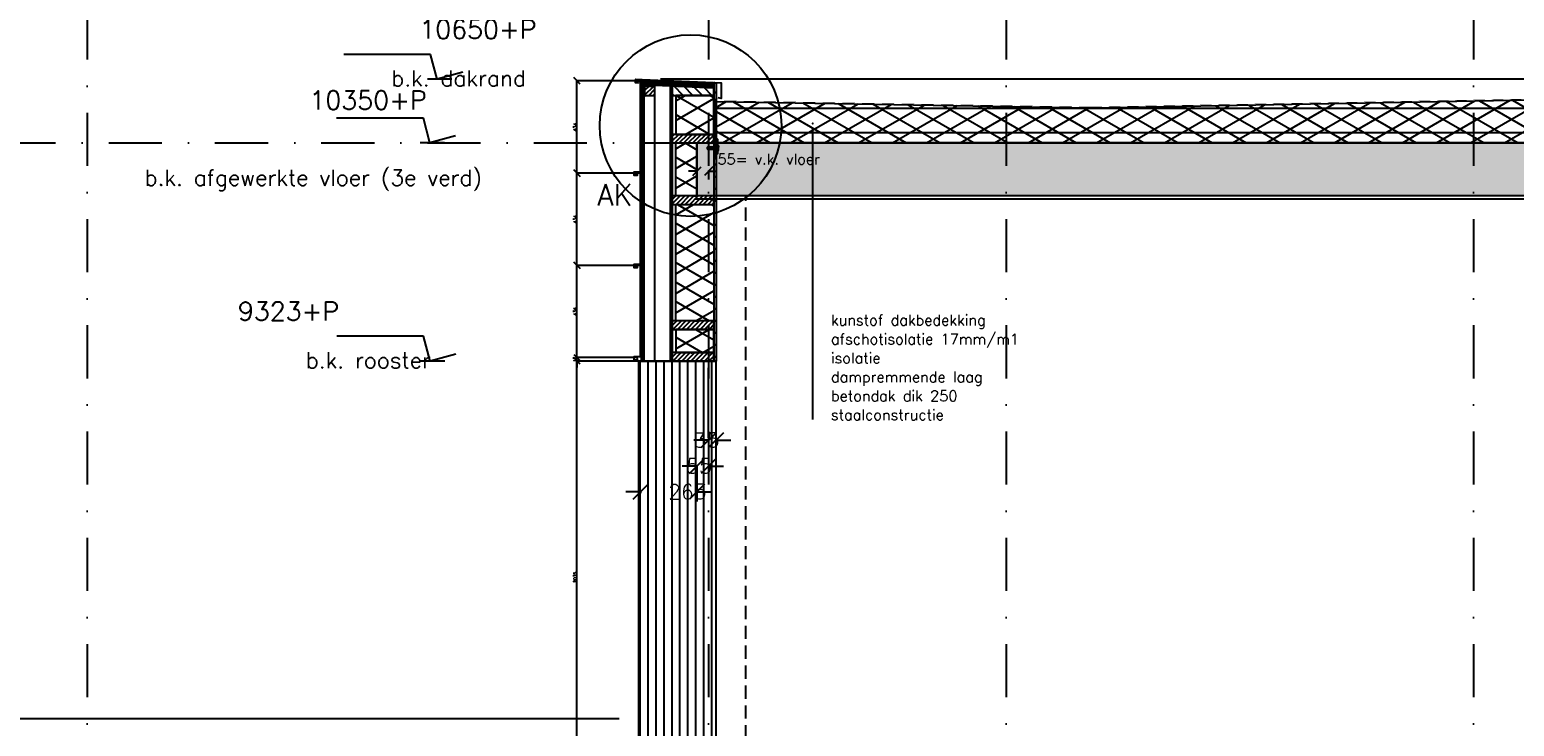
# Model space of a CAD drawing. Extents: x 0 to 317513, y 0 to 193913.
# Tile 6 of 105: x 164827 to 171814, y 100050 to 103329. Entities that reach past the tile are written whole.
import ezdxf

# ---------------------------------------------------------------- set-up
doc = ezdxf.new("R2010")
doc.units = 0
doc.header["$LTSCALE"] = 20
doc.header["$MEASUREMENT"] = 0
doc.header["$PDSIZE"] = -1
for name, pattern in [('DASHDOT', [25, 12.5, -6.25, 0, -6.25]), ('DD1', [2.66667, 1.66667, -0.5, 0, -0.5]), ('HIDDEN', [9.375, 6.25, -3.125]), ('HIDDEN2', [4.6875, 3.125, -1.5625])]:
    doc.linetypes.add(name, pattern=pattern)
doc.layers.get('0').update_dxf_attribs({"linetype": 'CONTINUOUS'})
doc.layers.get('DEFPOINTS').update_dxf_attribs({"linetype": 'CONTINUOUS'})
for name, color, linetype in [('_DETAILNUMMERS', 4, 'CONTINUOUS'), ('_DETAILNUMMERSTEKST', 4, 'CONTINUOUS'), ('A--01A1_ACEER', 1, 'CONTINUOUS'), ('A--A21--_F-23-', 9, 'CONTINUOUS'), ('A--A23--_F--3-', 9, 'CONTINUOUS'), ('A--A25--_F--3-', 9, 'CONTINUOUS'), ('A--A42--_F--3-', 9, 'CONTINUOUS'), ('A--A42--_F-23-', 9, 'CONTINUOUS'), ('A--L13D3_VLOEREN', 3, 'CONTINUOUS'), ('A--L13DC4_VLOEREN', 4, 'HIDDEN'), ('A--L21--', 3, 'CONTINUOUS'), ('A--L21--_F-23-', 4, 'CONTINUOUS'), ('A--L21D1_BUITENWAND', 1, 'CONTINUOUS'), ('A--L21D2_BUITENWAND', 2, 'CONTINUOUS'), ('A--L25--', 7, 'CONTINUOUS'), ('A--L25--_F-23-', 7, 'CONTINUOUS'), ('A--L28D1_KONSTRUKTIES', 1, 'CONTINUOUS'), ('A--L28DC1_KONSTRUKTIES', 1, 'HIDDEN2'), ('A--L31--', 2, 'CONTINUOUS'), ('A--L35--', 7, 'CONTINUOUS'), ('A--L35--_F-23-', 7, 'CONTINUOUS'), ('A--L351-_F-23-', 7, 'CONTINUOUS'), ('A--L42--', 7, 'CONTINUOUS'), ('A--L42--_F--3-', 7, 'CONTINUOUS'), ('A--L42--_F-23-', 7, 'CONTINUOUS'), ('A--M$1A-_F123-', 1, 'CONTINUOUS'), ('A--M01A1_MAATVOERING', 1, 'CONTINUOUS'), ('A--M01B1_HOOGTE_MAATV', 1, 'CONTINUOUS'), ('A--T$1A-_F123_20', 1, 'CONTINUOUS'), ('A--T01A-25_TEKST', 2, 'CONTINUOUS'), ('A--T01B2_HOOGTE_MAATV', 2, 'CONTINUOUS'), ('A--T01B3_HOOGTE_MAATV', 3, 'CONTINUOUS'), ('STRAMIEN', 8, 'DD1'), ('X--LR---_CP', 7, 'CONTINUOUS')]:
    doc.layers.add(name, color=color, linetype=linetype)
doc.styles.add('ALFA-0_25', font='ROMANS')
doc.styles.add('ALFA-0_35', font='ROMANS.shx')
doc.styles.add('HIEMSTRA', font='romans.shx')
doc.styles.add('HOOGTEXT', font='ROMANS.shx', dxfattribs={"height": 2.5})
doc.styles.add('MAATLIJN', font='ROMANS')
doc.dimstyles.new('ALFA-0_35', dxfattribs={"dimscale": 50, "dimtxt": 3.5, "dimasz": 3.5, "dimexe": 0.3, "dimexo": 0.3, "dimgap": 1.75, "dimtad": 1, "dimdec": 0, "dimzin": 0, "dimdsep": 46, "dimtxsty": 'ALFA-0_35', "dimblk1": 'OBLIQUE', "dimblk2": 'OBLIQUE', "dimsah": 1, "dimcen": 0.09, "dimdle": 0.3, "dimclrd": 1, "dimclre": 1, "dimclrt": 3, "dimadec": 0, "dimazin": 0, "dimtfac": 1, "dimtdec": 0, "dimtofl": 0, "dimtmove": 2, "dimatfit": 3, "dimldrblk": 'OBLIQUE', "dimfxl": 0, "dimtvp": 625, "dimtolj": 1, "dimtzin": 0, "dimarcsym": 0})
doc.dimstyles.new('ALFA25', dxfattribs={"dimscale": 0.3, "dimtxt": 50, "dimasz": 100, "dimexe": 0, "dimexo": 0, "dimgap": 2, "dimtad": 1, "dimdec": 0, "dimzin": 0, "dimdsep": 46, "dimtxsty": 'MAATLIJN', "dimblk1": 'OBLIQUE', "dimblk2": 'OBLIQUE', "dimsah": 1, "dimcen": 0, "dimclrd": 1, "dimclre": 1, "dimclrt": 2, "dimadec": 0, "dimazin": 0, "dimtfac": 0.75, "dimtdec": 4, "dimtix": 1, "dimtmove": 2, "dimatfit": 3, "dimldrblk": 'OBLIQUE', "dimfxl": 0, "dimtvp": 1.5, "dimtolj": 1, "dimtzin": 0, "dimarcsym": 0})
doc.dimstyles.new('STANDARD$0', dxfattribs={"dimscale": 50, "dimtxt": 2.5, "dimasz": 2, "dimexe": 2, "dimexo": 0, "dimgap": 2, "dimtad": 1, "dimdec": 0, "dimzin": 0, "dimdsep": 46, "dimtxsty": 'ALFA-0_25', "dimblk1": 'OBLIQUE', "dimblk2": 'OBLIQUE', "dimsah": 1, "dimcen": -3, "dimdle": 2, "dimclrd": 1, "dimclre": 1, "dimclrt": 2, "dimadec": 0, "dimazin": 0, "dimtfac": 0.666667, "dimtofl": 0, "dimtmove": 2, "dimatfit": 3, "dimldrblk": 'OBLIQUE', "dimfxl": 0, "dimtvp": 0.833333, "dimtolj": 1, "dimtzin": 0, "dimarcsym": 0})

# ---------------------------------------------------------------- blocks, each defined once
blk = doc.blocks.new('HOOGTEP')
at = {"layer": 'A--M01A1_MAATVOERING'}
for p, q in [((0, 0), (0.62, 2.33)), ((0.62, 2.33), (8.79, 2.33)), ((-2.41, 0.65), (0, 0))]:
    blk.add_line(p, q, dxfattribs=at)
at = {"layer": 'A--M01B1_HOOGTE_MAATV'}
blk.add_line((-1.38, 0), (0.91, 0), dxfattribs=at)
at = {"layer": 'A--T01B2_HOOGTE_MAATV', "style": 'HOOGTEXT', "flags": 4}
blk.add_attdef('TEKST', (1.84, -0.67), '', height=1.5, dxfattribs=at)
at = {"layer": 'A--T01B3_HOOGTE_MAATV', "style": 'HOOGTEXT', "flags": 4}
blk.add_attdef('HOOGTE', (1.67, 3.82), '', height=1.75, dxfattribs=at)
blk = doc.blocks.new('_OBLIQUE')
at = {"color": 0, "linetype": 'ByBlock'}
blk.add_line((-0.5, -0.5), (0.5, 0.5), dxfattribs=at)
blk = doc.blocks.new('*D275')
at = {"layer": 'A--M$1A-_F123-', "color": 1, "lineweight": -2}
for p, q in [((167967.4, 102662.9), (167927.4, 102662.9)), ((167967.4, 102665.8), (167967.4, 102622.9)), ((168022.3, 102665.8), (168022.3, 102622.9)), ((168022.3, 102662.9), (168062.3, 102662.9))]:
    blk.add_line(p, q, dxfattribs=at)
at = {"layer": 'DEFPOINTS', "color": 0}
for p in [(167967.4, 102665.8), (167967.4, 102662.9), (168022.3, 102665.8)]:
    blk.add_point(p, dxfattribs=at)
at = {"layer": 'A--M$1A-_F123-', "color": 1, "lineweight": -2, "xscale": 40, "yscale": 40, "zscale": 40}
blk.add_blockref('_OBLIQUE', (167967.4, 102662.9), dxfattribs=at)
at = {"layer": 'A--M$1A-_F123-', "color": 1, "lineweight": -2, "xscale": 40, "yscale": 40, "zscale": 40, "rotation": 180}
blk.add_blockref('_OBLIQUE', (168022.3, 102662.9), dxfattribs=at)
at = {"layer": 'A--M$1A-_F123-', "color": 2, "insert": (168305.3, 102719.4), "char_height": 50, "attachment_point": 5, "style": 'ALFA-0_25'}
blk.add_mtext('\\A1;55= v.k. vloer', dxfattribs=at)
blk = doc.blocks.new('NH40_196')
at = {"layer": 'A--A25--_F--3-'}
h = blk.add_hatch(dxfattribs=at)
h.set_pattern_fill('ALFALINE', color=256, scale=15, style=0, pattern_type=2)
h.set_pattern_definition([(45, (-6, 0), (-10.6066, 10.6066), [])])
h.paths.add_polyline_path([(0, 0), (0, 196), (40, 196), (40, 0)])
at = {"layer": 'A--L25--_F-23-', "color": 2, "linetype": 'Continuous'}
blk.add_lwpolyline([(0, 0), (0, 196), (40, 196), (40, 0)], close=True, dxfattribs=at)
at = {"layer": 'X--LR---_CP'}
for p in [(0, 0), (0, 0), (40, 0)]:
    blk.add_point(p, dxfattribs=at)
blk = doc.blocks.new('*U703')
at = {"layer": 'A--A42--_F-23-', "linetype": 'Continuous'}
h = blk.add_hatch(dxfattribs=at)
h.set_pattern_fill('ALFALINE', color=256, scale=40, style=0)
h.set_pattern_definition([(45, (-168052.35, -103078.573), (-28.284271, 28.284271), [])])
h.paths.add_polyline_path([(0, 0), (5, 0), (5, -1310), (0, -1310), (-5, -1310), (-5, 0)])
at = {"layer": 'A--L42--_F-23-', "color": 2, "linetype": 'Continuous'}
for points in [[(0, 0), (-5, 0), (-5, -1310), (0, -1310)], [(0, 0), (5, 0), (5, -1310), (0, -1310)]]:
    blk.add_lwpolyline(points, dxfattribs=at)
blk = doc.blocks.new('*U702')
at = {"layer": 'A--A42--_F-23-', "linetype": 'Continuous'}
h = blk.add_hatch(dxfattribs=at)
h.set_pattern_fill('ALFALINE', color=256, scale=40, style=0)
h.set_pattern_definition([(45, (-167846.34, -103063.572), (-28.284271, 28.284271), [])])
h.paths.add_polyline_path([(0, 0), (5, 0), (5, -1295), (0, -1295), (-5, -1295), (-5, 0)])
at = {"layer": 'A--L42--_F-23-', "color": 2, "linetype": 'Continuous'}
for points in [[(0, 0), (-5, 0), (-5, -1295), (0, -1295)], [(0, 0), (5, 0), (5, -1295), (0, -1295)]]:
    blk.add_lwpolyline(points, dxfattribs=at)
blk = doc.blocks.new('Q031612A')
at = {"layer": 'A--L35--_F-23-', "color": 1, "linetype": 'Continuous'}
for points in [[(0, 0), (0, 11), (-4.5, 11), (-5, 10.5), (-5, -10.5), (-4.5, -11), (0, -11), (0, -4.7), (-4.5, -4.7), (0, -4.7), (0, -11), (-4.5, -11), (-5, -10.5), (-5, -4.2), (-4.5, -4.7), (-5, -5.2)], [(-5, 4.4), (-4.5, 4.9), (-5, 5.4)], [(-4.5, 4.9), (0, 4.9), (0, -4.7)], [(1.7, 4.5), (0.6, -4.4)], [(0.6, 4.5), (0.6, -4.4)], [(3.2, 4.5), (2.1, -4.4)], [(4.7, 4.5), (3.6, -4.4)], [(6.2, 4.5), (5.1, -4.4)], [(7.7, 4.5), (6.6, -4.4)], [(9.2, 4.5), (8.1, -4.4)], [(10.7, 4.5), (9.6, -4.4)], [(12.3, 4.5), (11.2, -4.4)], [(13.8, 4.5), (12.7, -4.4)], [(15.3, 4.5), (14.2, -4.4)], [(16.8, 4.5), (15.7, -4.4)], [(18.3, 4.5), (17.2, -4.4)], [(19.8, 4.5), (18.7, -4.4)], [(21.3, 4.5), (20.2, -4.4)], [(22.8, 4.5), (21.7, -4.4)], [(24.3, 4.5), (23.2, -4.4)], [(25.9, 4.5), (24.8, -4.4)], [(27.4, 4.5), (26.3, -4.4)], [(28.9, 4.5), (27.8, -4.4)], [(30.4, 4.5), (29.3, -4.4)], [(31.9, 4.5), (30.8, -4.4)], [(33.4, 4.5), (32.3, -4.4)], [(34.9, 4.5), (33.8, -4.4)], [(36.4, 4.5), (35.3, -4.4)], [(37.9, 4.5), (36.8, -4.4)], [(39.5, 4.5), (38.4, -4.4)], [(41, 4.5), (39.9, -4.4)], [(42.5, 4.5), (41.4, -4.4)], [(44, 4.5), (42.9, -4.4)], [(45.5, 4.5), (44.4, -4.4)], [(47, 4.5), (45.9, -4.4)], [(47.6, -2.8), (47.5, -4.1)]]:
    blk.add_lwpolyline(points, dxfattribs=at)
blk.add_lwpolyline([(47.6, 4), (47.1, 4.5), (0, 4.5), (0, -4.4), (47.1, -4.4), (47.6, -3.9)], close=True, dxfattribs=at)
at = {"layer": 'A--L351-_F-23-', "color": 1, "linetype": 'DASHDOT'}
blk.add_lwpolyline([(-7.9, 0), (51.6, 0)], dxfattribs=at)
at = {"layer": 'X--LR---_CP', "color": 1, "linetype": 'DASHDOT'}
blk.add_point((0, 0), dxfattribs=at)
blk.add_point((0, 0), dxfattribs=at)
blk.add_point((0, 0), dxfattribs=at)
blk = doc.blocks.new('Q031611-')
at = {"layer": 'A--L35--_F-23-', "color": 1, "linetype": 'Continuous'}
for points in [[(5, 5.4), (5, 10.5), (4.5, 11), (0.5, 11), (0, 10.5), (0, 5.4), (0.5, 4.9), (4.5, 4.9), (5, 5.4), (5, 4.4), (4.5, 4.9), (5, 4.4), (5, -4.2), (4.5, -4.7), (0.5, -4.7), (0, -5.2), (0, -10.5), (0.5, -11), (4.5, -11), (5, -10.5), (5, -4.2), (4.5, -4.7), (5, -5.2), (4.5, -4.7), (0.5, -4.7), (0, -4.2), (0, -5.2), (0, 4.4), (0.5, 4.9), (0, 5.4), (0, 4.4)], [(0, 4.4), (0, -4.7)]]:
    blk.add_lwpolyline(points, dxfattribs=at)
at = {"layer": 'X--LR---_CP', "color": 1, "linetype": 'Continuous'}
blk.add_point((0, 0), dxfattribs=at)
blk.add_point((0, 0), dxfattribs=at)
blk.add_point((0, 0), dxfattribs=at)
blk = doc.blocks.new('Q020261-')
at = {"layer": 'A--A25--_F--3-'}
h = blk.add_hatch(dxfattribs=at)
h.set_pattern_fill('ALFALINE', color=256, scale=15, style=0, pattern_type=2)
h.set_pattern_definition([(45, (0, 0), (-10.6066, 10.6066), [])])
h.paths.add_polyline_path([(0, 0), (0, 46), (46, 46), (46, 0)])
at = {"layer": 'A--L25--_F-23-', "color": 2, "linetype": 'Continuous'}
blk.add_lwpolyline([(0, 0), (0, 46), (46, 46), (46, 0)], close=True, dxfattribs=at)
at = {"layer": 'X--LR---_CP'}
for p in [(0, 0), (0, 0), (46, 0)]:
    blk.add_point(p, dxfattribs=at)
blk = doc.blocks.new('*D677')
at = {"layer": 'A--M$1A-_F123-', "color": 1, "lineweight": -2}
for p, q in [((168022.3, 101396.5), (167952.3, 101396.5)), ((168022.3, 101401.1), (168022.3, 101390.5)), ((168057.3, 101401.1), (168057.3, 101390.5)), ((168057.3, 101396.5), (168127.3, 101396.5))]:
    blk.add_line(p, q, dxfattribs=at)
at = {"layer": 'DEFPOINTS', "color": 0}
for p in [(168022.3, 101407.1), (168022.3, 101396.5), (168057.3, 101407.1)]:
    blk.add_point(p, dxfattribs=at)
at = {"layer": 'A--M$1A-_F123-', "color": 1, "lineweight": -2, "xscale": 70, "yscale": 70, "zscale": 70}
blk.add_blockref('_OBLIQUE', (168022.3, 101396.5), dxfattribs=at)
at = {"layer": 'A--M$1A-_F123-', "color": 1, "lineweight": -2, "xscale": 70, "yscale": 70, "zscale": 70, "rotation": 180}
blk.add_blockref('_OBLIQUE', (168057.3, 101396.5), dxfattribs=at)
at = {"layer": 'A--M$1A-_F123-', "color": 3, "insert": (168012.5, 101396.5), "char_height": 70, "attachment_point": 5, "style": 'ALFA-0_35'}
blk.add_mtext('\\A1;35', dxfattribs=at)
blk = doc.blocks.new('*D678')
at = {"layer": 'A--M$1A-_F123-', "color": 1, "lineweight": -2}
for p, q in [((167967.3, 101274.7), (167897.3, 101274.7)), ((167967.3, 101279.3), (167967.3, 101268.7)), ((168022.3, 101279.3), (168022.3, 101268.7)), ((168022.3, 101274.7), (168092.3, 101274.7))]:
    blk.add_line(p, q, dxfattribs=at)
at = {"layer": 'DEFPOINTS', "color": 0}
for p in [(167967.3, 101285.3), (167967.3, 101274.7), (168022.3, 101285.3)]:
    blk.add_point(p, dxfattribs=at)
at = {"layer": 'A--M$1A-_F123-', "color": 1, "lineweight": -2, "xscale": 70, "yscale": 70, "zscale": 70}
blk.add_blockref('_OBLIQUE', (167967.3, 101274.7), dxfattribs=at)
at = {"layer": 'A--M$1A-_F123-', "color": 1, "lineweight": -2, "xscale": 70, "yscale": 70, "zscale": 70, "rotation": 180}
blk.add_blockref('_OBLIQUE', (168022.3, 101274.7), dxfattribs=at)
at = {"layer": 'A--M$1A-_F123-', "color": 3, "insert": (167977.5, 101274.7), "char_height": 70, "attachment_point": 5, "style": 'ALFA-0_35'}
blk.add_mtext('\\A1;55', dxfattribs=at)
blk = doc.blocks.new('*D679')
at = {"layer": 'A--M$1A-_F123-', "color": 1, "lineweight": -2}
for p, q in [((167702.3, 101153.8), (167632.3, 101153.8)), ((167702.3, 101158.4), (167702.3, 101147.8)), ((167967.3, 101158.4), (167967.3, 101147.8)), ((167967.3, 101153.8), (168037.3, 101153.8))]:
    blk.add_line(p, q, dxfattribs=at)
at = {"layer": 'DEFPOINTS', "color": 0}
for p in [(167702.3, 101164.4), (167702.3, 101153.8), (167967.3, 101164.4)]:
    blk.add_point(p, dxfattribs=at)
at = {"layer": 'A--M$1A-_F123-', "color": 1, "lineweight": -2, "xscale": 70, "yscale": 70, "zscale": 70}
blk.add_blockref('_OBLIQUE', (167702.3, 101153.8), dxfattribs=at)
at = {"layer": 'A--M$1A-_F123-', "color": 1, "lineweight": -2, "xscale": 70, "yscale": 70, "zscale": 70, "rotation": 180}
blk.add_blockref('_OBLIQUE', (167967.3, 101153.8), dxfattribs=at)
at = {"layer": 'A--M$1A-_F123-', "color": 3, "insert": (167922.5, 101153.8), "char_height": 70, "attachment_point": 5, "style": 'ALFA-0_35'}
blk.add_mtext('\\A1;265', dxfattribs=at)
blk = doc.blocks.new('*D681')
at = {"layer": 'A--M$1A-_F123-', "color": 1, "lineweight": -2}
for p, q in [((167689.9, 101768.6), (167402.6, 101768.6)), ((167402.6, 99733.6), (167402.6, 101768.6)), ((167689.9, 99733.6), (167402.6, 99733.6))]:
    blk.add_line(p, q, dxfattribs=at)
at = {"layer": 'DEFPOINTS', "color": 0}
for p in [(167402.6, 101768.6), (167689.9, 101768.6), (167689.9, 99733.6)]:
    blk.add_point(p, dxfattribs=at)
at = {"layer": 'A--M$1A-_F123-', "color": 1, "lineweight": -2, "xscale": 30, "yscale": 30, "zscale": 30}
for p, rotation in [((167402.6, 101768.6), 90), ((167402.6, 99733.6), 270)]:
    blk.add_blockref('_OBLIQUE', p, dxfattribs=dict(at, rotation=rotation))
at = {"layer": 'A--M$1A-_F123-', "color": 2, "insert": (167394.5, 100751.1), "char_height": 15, "attachment_point": 5, "rotation": 90, "style": 'MAATLIJN'}
blk.add_mtext('\\A1;2035', dxfattribs=at)
blk = doc.blocks.new('*D682')
at = {"layer": 'A--M$1A-_F123-', "color": 1, "lineweight": -2}
for p, q in [((167689.9, 102219.4), (167402.6, 102219.4)), ((167402.6, 101785.4), (167402.6, 102219.4)), ((167689.9, 101785.4), (167402.6, 101785.4))]:
    blk.add_line(p, q, dxfattribs=at)
at = {"layer": 'DEFPOINTS', "color": 0}
for p in [(167402.6, 102219.4), (167689.9, 102219.4), (167689.9, 101785.4)]:
    blk.add_point(p, dxfattribs=at)
at = {"layer": 'A--M$1A-_F123-', "color": 1, "lineweight": -2, "xscale": 30, "yscale": 30, "zscale": 30}
for p, rotation in [((167402.6, 102219.4), 90), ((167402.6, 101785.4), 270)]:
    blk.add_blockref('_OBLIQUE', p, dxfattribs=dict(at, rotation=rotation))
at = {"layer": 'A--M$1A-_F123-', "color": 2, "insert": (167394.5, 102002.4), "char_height": 15, "attachment_point": 5, "rotation": 90, "style": 'MAATLIJN'}
blk.add_mtext('\\A1;434', dxfattribs=at)
blk = doc.blocks.new('*D683')
at = {"layer": 'A--M$1A-_F123-', "color": 1, "lineweight": -2}
for p, q in [((167689.9, 102653.4), (167402.6, 102653.4)), ((167402.6, 102219.4), (167402.6, 102653.4)), ((167689.9, 102219.4), (167402.6, 102219.4))]:
    blk.add_line(p, q, dxfattribs=at)
at = {"layer": 'DEFPOINTS', "color": 0}
for p in [(167402.6, 102653.4), (167689.9, 102653.4), (167689.9, 102219.4)]:
    blk.add_point(p, dxfattribs=at)
at = {"layer": 'A--M$1A-_F123-', "color": 1, "lineweight": -2, "xscale": 30, "yscale": 30, "zscale": 30}
for p, rotation in [((167402.6, 102653.4), 90), ((167402.6, 102219.4), 270)]:
    blk.add_blockref('_OBLIQUE', p, dxfattribs=dict(at, rotation=rotation))
at = {"layer": 'A--M$1A-_F123-', "color": 2, "insert": (167394.5, 102436.4), "char_height": 15, "attachment_point": 5, "rotation": 90, "style": 'MAATLIJN'}
blk.add_mtext('\\A1;434', dxfattribs=at)
blk = doc.blocks.new('*D684')
at = {"layer": 'A--M$1A-_F123-', "color": 1, "lineweight": -2}
for p, q in [((167689.9, 103087.9), (167402.6, 103087.9)), ((167402.6, 102653.4), (167402.6, 103087.9)), ((167689.9, 102653.4), (167402.6, 102653.4))]:
    blk.add_line(p, q, dxfattribs=at)
at = {"layer": 'DEFPOINTS', "color": 0}
for p in [(167402.6, 103087.9), (167689.9, 103087.9), (167689.9, 102653.4)]:
    blk.add_point(p, dxfattribs=at)
at = {"layer": 'A--M$1A-_F123-', "color": 1, "lineweight": -2, "xscale": 30, "yscale": 30, "zscale": 30}
for p, rotation in [((167402.6, 103087.9), 90), ((167402.6, 102653.4), 270)]:
    blk.add_blockref('_OBLIQUE', p, dxfattribs=dict(at, rotation=rotation))
at = {"layer": 'A--M$1A-_F123-', "color": 2, "insert": (167394.5, 102870.7), "char_height": 15, "attachment_point": 5, "rotation": 90, "style": 'MAATLIJN'}
blk.add_mtext('\\A1;434', dxfattribs=at)
blk = doc.blocks.new('*U700')
at = {"layer": 'A--A42--_F--3-', "linetype": 'Continuous'}
h = blk.add_hatch(dxfattribs=at)
h.set_pattern_fill('ALFALINE', color=256, scale=4, angle=405, style=0)
h.set_pattern_definition([(90, (0, 0), (-4, 1e-15), [])])
h.paths.add_polyline_path([(0, 0), (5, 0), (5, -1297), (0, -1297), (-5, -1297), (-5, 0)])
at = {"layer": 'A--L42--_F--3-', "color": 3, "linetype": 'Continuous'}
for points in [[(0, 0), (-5, 0), (-5, -1297), (0, -1297)], [(0, 0), (5, 0), (5, -1297), (0, -1297)]]:
    blk.add_lwpolyline(points, dxfattribs=at)
blk = doc.blocks.new('*D691')
at = {"layer": 'A--M$1A-_F123-', "color": 1, "lineweight": -2}
for p, q in [((167402.6, 101785.4), (167402.6, 101815.4)), ((167689.9, 101785.4), (167402.6, 101785.4)), ((167402.6, 101768.6), (167402.6, 101785.4)), ((167689.9, 101768.6), (167402.6, 101768.6)), ((167402.6, 101768.6), (167402.6, 101738.6))]:
    blk.add_line(p, q, dxfattribs=at)
at = {"layer": 'DEFPOINTS', "color": 0}
for p in [(167402.6, 101785.4), (167689.9, 101785.4), (167689.9, 101768.6)]:
    blk.add_point(p, dxfattribs=at)
at = {"layer": 'A--M$1A-_F123-', "color": 1, "lineweight": -2, "xscale": 30, "yscale": 30, "zscale": 30}
for p, rotation in [((167402.6, 101785.4), 270), ((167402.6, 101768.6), 90)]:
    blk.add_blockref('_OBLIQUE', p, dxfattribs=dict(at, rotation=rotation))
at = {"layer": 'A--M$1A-_F123-', "color": 2, "insert": (167394.5, 101777), "char_height": 15, "attachment_point": 5, "rotation": 90, "style": 'MAATLIJN'}
blk.add_mtext('\\A1;17', dxfattribs=at)

msp = doc.modelspace()

# ---------------------------------------------------------------- hatches: boundary and pattern name
at = {"layer": 'A--A21--_F-23-'}
h = msp.add_hatch(dxfattribs=at)
h.set_pattern_fill('ALFAISO', color=256, scale=80, angle=270, style=0, pattern_type=2)
h.set_pattern_definition([(330, (51810.92, -38), (40, 69.282032), []), (30, (51810.92, -38), (-40, 69.282032), [])])
h.paths.add_polyline_path([(168047.3, 103019.6), (167867.3, 103019.6), (167867.3, 102835.9), (168047.3, 102835.9)])
h = msp.add_hatch(dxfattribs=at)
h.set_pattern_fill('ALFAISO', color=256, scale=80, angle=270, style=0)
h.set_pattern_definition([(330, (-40, 7e-15), (40, 69.282032), []), (30, (-40, 7e-15), (-40, 69.282032), [])])
h.paths.add_polyline_path([(168057.3, 102991.4), (169822.3, 102960.1), (175242.7, 103059.2), (180622.3, 102959.8), (184090.6, 103059.2), (184090.6, 102795.8), (168057.3, 102796.1)])
h = msp.add_hatch(dxfattribs=at)
h.set_pattern_fill('ALFAISO', color=256, scale=80, angle=270, style=0, pattern_type=2)
h.set_pattern_definition([(210, (234393.484, -435.63), (-40, 69.28203), []), (150, (234393.484, -435.63), (40, 69.28203), [])])
h.paths.add_polyline_path([(167949.3, 102545.9), (167867.3, 102545.9), (167867.3, 102795.9), (167967.4, 102795.9), (167967.3, 102545.9), (167949.3, 102545.9), (167973.5, 102545.9)])
h = msp.add_hatch(dxfattribs=at)
h.set_pattern_fill('ALFAISO', color=256, scale=80, angle=270, style=0, pattern_type=2)
h.set_pattern_definition([(210, (234393.484, -1023.63), (-40, 69.28203), []), (150, (234393.484, -1023.63), (40, 69.28203), [])])
h.paths.add_polyline_path([(167949.3, 101957.9), (167867.3, 101957.9), (167867.3, 102505.9), (168047.3, 102505.9), (168047.3, 101957.9), (167949.3, 101957.9), (167973.5, 101957.9)])
h = msp.add_hatch(dxfattribs=at)
h.set_pattern_fill('ALFAISO', color=256, scale=80, angle=270, style=0, pattern_type=2)
h.set_pattern_definition([(150, (234393.484, 204899.43), (-40, -69.28203), []), (210, (234393.484, 204899.43), (40, -69.28203), [])])
h.paths.add_polyline_path([(167949.3, 101917.9), (167867.3, 101917.9), (167867.3, 101808.6), (168047.3, 101808.6), (168047.3, 101917.9), (167949.3, 101917.9), (167973.5, 101917.9)])
at = {"layer": 'A--A23--_F--3-'}
h = msp.add_hatch(dxfattribs=at)
h.set_pattern_fill('ALFABET', color=256, scale=40, angle=1, style=0, pattern_type=2)
h.set_pattern_definition([(134, (397244.69, 7040), (172.64155, 166.718), []), (129, (397244.69, 7040), (-287.29845, -20.08986), [30, -330]), (184, (397244.7, 7040), (60.7431, 299.8624), [24, -264]), (78.5486, (397220.74, 7038.33), (-226.55556, 279.77237), [25.49608, -280.45684]), (132.8158, (397246.1, 7120), (-427.9869, -58.74715), [45, -495]), (82.3644, (397210.4, 7115.1), (-367.00786, 396.11265), [38.2441, -420.6852]), (187.8158, (397246.1, 7120), (-367.00755, 396.1129), [36, -396]), (158, (397205.74, 7100.7), (-241.53712, -156.85604), [30, -330]), (213, (397205.74, 7100.7), (-92.24906, 291.7144), [24, -264]), (107.5486, (397185.6, 7087.62), (-333.7863, 134.8581), [25.49608, -280.45684]), (141.5, (397244.69, 7040), (-2.53928, 133.22215), [0, -260.8, 0, -268, 0, -265]), (171.5, (397244.69, 7040), (-102.458415, 159.577135), [0, -152.8, 0, -254.8, 0, -101]), (211.5, (397333.87, 7038.44), (-213.653908, -5.29398), [0, -100, 0, -312, 0, -414]), (221.5, (397373.87, 7037.75), (-232.54011, 44.1071), [0, -130, 0, -207.2, 0, -294]), (221.5, (397373.87, 7037.75), (-232.54011, 44.1071), [0, -130, 0, -207.2, 0, -294])])
h.paths.add_polyline_path([(184090.6, 102545.9), (167967.3, 102545.9), (167967.4, 102795.9), (184090.5, 102795.9)])
h = msp.add_hatch(dxfattribs=at)
h.set_pattern_fill('ANSI31', color=1, scale=300, angle=45, style=0)
h.paths.add_polyline_path([(167692.7, 99733.6), (168057.3, 99733.6), (168057.3, 101768.6), (167692.7, 101768.6)])
at = {"layer": 'A--A25--_F--3-'}
h = msp.add_hatch(dxfattribs=at)
h.set_pattern_fill('ANSI31', color=256, scale=10, angle=90, style=0)
h.set_pattern_definition([(135, (182528.72, 90279.83), (-22.45064, -22.45064), [])])
h.paths.add_polyline_path([(167851.3, 103019.6), (168047.4, 103019.6), (168047.3, 103053.6), (167851.3, 103063.6)])
at = {"layer": 'A--A42--_F--3-'}
h = msp.add_hatch(dxfattribs=at)
h.set_pattern_fill('ALFALINE', color=256, scale=4, angle=132.3132, style=0, pattern_type=2)
h.set_pattern_definition([(177.3132, (164097.9354, 103792.191), (-0.187505, -3.995603), [])])
h.paths.add_polyline_path([(167702.6, 103074), (167703.5, 103093), (168049.5, 103076.8), (168048.6, 103057.8), (168048.3, 103051.8), (167702.3, 103068)])

# ---------------------------------------------------------------- linework, layer by layer
at = {"layer": '_DETAILNUMMERS'}
msp.add_circle((167937.3, 102877), 427.3, dxfattribs=at)
at = {"layer": 'A--01A1_ACEER'}
msp.add_line((208660.8, 103095.9), (167795.5, 103095.9), dxfattribs=at)
at = {"layer": 'A--01A1_ACEER', "ltscale": 10}
for p, q in [((168022.3, 101407.1), (168022.3, 101737.8)), ((167967.3, 101268.7), (167967.3, 101107.4))]:
    msp.add_line(p, q, dxfattribs=at)
at = {"layer": 'A--A23--_F--3-'}
msp.add_lwpolyline([(167704.3, 101808.6), (167704.3, 101768.6), (168057.3, 101768.6)], dxfattribs=at)
at = {"layer": 'A--A23--_F--3-', "color": 3}
msp.add_lwpolyline([(167692.7, 99733.6), (168057.3, 99733.6), (168057.3, 101768.6), (167692.7, 101768.6)], close=True, dxfattribs=at)
at = {"layer": 'A--L13D3_VLOEREN'}
for p, q in [((168057.3, 102960), (209187, 102955.2)), ((168047.3, 102844.2), (209187, 102845.2)), ((168055.3, 102717.9), (168055.3, 102797.9)), ((168059.3, 102797.9), (168055.3, 102797.9)), ((168059.3, 102721.9), (168059.3, 102797.9))]:
    msp.add_line(p, q, dxfattribs=at)
msp.add_lwpolyline([(168060.3, 102743.9), (168060.3, 102812.2), (168047.3, 102825.2), (168047.3, 102895.2), (168051.3, 102895.2), (168051.3, 102826.9), (168064.3, 102813.9), (168064.3, 102743.9)], close=True, dxfattribs=at)
at = {"layer": 'A--L13DC4_VLOEREN', "const_width": 1}
msp.add_lwpolyline([(186365.1, 103027.8), (184090.6, 103064.2), (190675.6, 102958.7), (196112.1, 103058.5), (201577.1, 102958.4), (209189.5, 103083.1), (201575.6, 102962.7), (196111.7, 103062.3), (193862.7, 103020.8), (190675.6, 102963), (185832, 103036.3), (184090.6, 103064.2), (184090.6, 103064.2), (184090.6, 103064.2), (180622.3, 102964.8), (175242.7, 103064.2), (169822.3, 102965.1), (168065.1, 102994.8), (168061.1, 102994.8), (168061, 103061.7)], dxfattribs=at)
at = {"layer": 'A--L21--'}
msp.add_line((168057.3, 102756.7), (168056.8, 103003.4), dxfattribs=at)
for points in [[(168047.3, 103019.6), (167867.3, 103019.6), (167867.3, 102835.9), (168047.3, 102835.9)], [(168057.3, 102991.4), (169822.3, 102960.1), (175242.7, 103059.2), (180622.3, 102959.8), (184090.6, 103059.2), (184090.6, 102795.8), (168057.3, 102796.1)], [(167949.3, 102545.9), (167867.3, 102545.9), (167867.3, 102795.9), (167967.4, 102795.9), (167967.3, 102545.9), (167949.3, 102545.9), (167973.5, 102545.9)], [(167949.3, 101957.9), (167867.3, 101957.9), (167867.3, 102505.9), (168047.3, 102505.9), (168047.3, 101957.9), (167949.3, 101957.9), (167973.5, 101957.9)], [(167949.3, 101917.9), (167867.3, 101917.9), (167867.3, 101808.6), (168047.3, 101808.6), (168047.3, 101917.9), (167949.3, 101917.9), (167973.5, 101917.9)]]:
    msp.add_lwpolyline(points, close=True, dxfattribs=at)
at = {"layer": 'A--L21--_F-23-', "linetype": 'Continuous'}
msp.add_lwpolyline([(184090.6, 102545.9), (167967.3, 102545.9), (167967.4, 102795.9), (184090.5, 102795.9)], close=True, dxfattribs=at)
at = {"layer": 'A--L21D1_BUITENWAND'}
msp.add_line((144963.1, 100085.9), (167601.7, 100085.9), dxfattribs=at)
at = {"layer": 'A--L21D2_BUITENWAND', "color": 4}
for points in [[(167686.6, 102649.4), (167686.6, 102641.6), (167672.3, 102641.6), (167672.3, 102658.9), (167702.3, 102658.9), (167702.3, 103084.4, 0.414215), (167698.3, 103088.4), (167681.5, 103088.4, 0.410365), (167679.5, 103086.4), (167679.5, 103081.6)], [(167686.6, 102215.4), (167686.6, 102207.6), (167672.3, 102207.6), (167672.3, 102224.9), (167702.3, 102224.9), (167702.3, 102649.4, 0.414215), (167698.3, 102653.4), (167681.5, 102653.4, 0.410365), (167679.5, 102651.4), (167679.5, 102646.6)], [(167686.6, 102215.4), (167686.6, 102207.6), (167672.3, 102207.6), (167672.3, 102224.9), (167702.3, 102224.9), (167702.3, 102649.4, 0.414215), (167698.3, 102653.4), (167681.5, 102653.4, 0.410365), (167679.5, 102651.4), (167679.5, 102646.6)], [(167686.6, 101781.4), (167686.6, 101773.6), (167672.3, 101773.6), (167672.3, 101790.9), (167702.3, 101790.9), (167702.3, 102215.4, 0.414215), (167698.3, 102219.4), (167681.5, 102219.4, 0.410365), (167679.5, 102217.4), (167679.5, 102212.6)]]:
    msp.add_lwpolyline(points, format="xyb", dxfattribs=at)
msp.add_lwpolyline([(167693.3, 103085.7), (167692.9, 103077.9), (167678.7, 103078.6), (167679.5, 103095.9), (167709.4, 103094.6), (168081.3, 103078.3), (168081.6, 103004.5), (168067.3, 103007.8)], dxfattribs=at)
at = {"layer": 'A--L25--_F-23-', "color": 2, "linetype": 'Continuous'}
for p, q in [((167851.3, 102970.9), (167851.3, 103063.6)), ((167861.3, 103019.6), (168047.3, 103019.6)), ((168047.3, 103044.6), (168047.3, 102970.9))]:
    msp.add_line(p, q, dxfattribs=at)
msp.add_lwpolyline([(167851.3, 103019.6), (168047.4, 103019.6), (168047.3, 103053.6), (167851.3, 103063.6)], close=True, dxfattribs=at)
at = {"layer": 'A--L28D1_KONSTRUKTIES'}
msp.add_line((184090.6, 102531.1), (167957.3, 102530.6), dxfattribs=at)
at = {"layer": 'A--L28DC1_KONSTRUKTIES'}
msp.add_line((168197.3, 99335.9), (168197.3, 102545.9), dxfattribs=at)
at = {"layer": 'A--L31--'}
msp.add_line((167768.3, 103017.6), (167768.3, 101768.6), dxfattribs=at)
at = {"layer": 'A--T$1A-_F123_20', "const_width": 4.75}
for points in [[(168514.8, 102887.1, 1), (168509.5, 102887.1, 1)], [(168514.8, 102837.9, 1), (168509.5, 102837.9, 1)], [(168514.8, 102824.7, 1), (168509.5, 102824.7, 1)], [(168514.8, 102793.7, 1), (168509.5, 102793.7, 1)], [(168514.8, 102667.6, 1), (168509.5, 102667.6, 1)], [(168514.8, 102534.9, 1), (168509.5, 102534.9, 1)]]:
    msp.add_lwpolyline(points, format="xyb", close=True, dxfattribs=at)
at = {"layer": 'A--T01A-25_TEKST'}
msp.add_line((168512.1, 101494.5), (168512.1, 102867.5), dxfattribs=at)
at = {"layer": 'STRAMIEN', "linetype": 'DASHDOT'}
for p, q in [((165097.3, 109939.1), (165097.3, 90566.6)), ((168022.3, 109939.1), (168022.3, 90566.6)), ((169422.3, 109939.1), (169422.3, 90566.6)), ((171622.3, 109939.1), (171622.3, 90566.6)), ((139193.8, 102795.9), (241970.6, 102795.9))]:
    msp.add_line(p, q, dxfattribs=at)
at = {"layer": 'X--LR---_CP'}
msp.add_point((167851.3, 103029.4), dxfattribs=at)
msp.add_point((167851.3, 103029.4), dxfattribs=at)
at = {"layer": 'X--LR---_CP', "color": 1}
msp.add_point((167942.3, 101807.9), dxfattribs=at)

# ---------------------------------------------------------------- block references
ref = msp.add_blockref('HOOGTEP', (166744.4, 103095.9), dxfattribs=dict(xscale=-50, yscale=50, zscale=50))
ref.add_attrib('TEKST', 'b.k. dakrand', (166529.3, 103062.3), dxfattribs={"layer": 'A--T01B2_HOOGTE_MAATV', "height": 75, "style": 'HOOGTEXT', "flags": 4})
ref.add_attrib('HOOGTE', '10650+P', (166660.8, 103286.9), dxfattribs={"layer": 'A--T01B3_HOOGTE_MAATV', "height": 87.5, "style": 'HOOGTEXT', "flags": 4})
ref = msp.add_blockref('HOOGTEP', (166710.7, 102795.9), dxfattribs=dict(xscale=-50, yscale=50, zscale=50))
ref.add_attrib('TEKST', 'b.k. afgewerkte vloer (3e verd)', (165367.9, 102594.5), dxfattribs={"layer": 'A--T01B2_HOOGTE_MAATV', "height": 75, "style": 'HOOGTEXT', "flags": 4})
ref.add_attrib('HOOGTE', '10350+P', (166143.8, 102953.1), dxfattribs={"layer": 'A--T01B3_HOOGTE_MAATV', "height": 87.5, "style": 'HOOGTEXT', "flags": 4})
ref = msp.add_blockref('HOOGTEP', (166711.5, 101768.9), dxfattribs=dict(xscale=-50, yscale=50, zscale=50))
ref.add_attrib('TEKST', 'b.k. rooster', (166126.7, 101735.3), dxfattribs={"layer": 'A--T01B2_HOOGTE_MAATV', "height": 75, "style": 'HOOGTEXT', "flags": 4})
ref.add_attrib('HOOGTE', '9323+P', (165807.1, 101959.8), dxfattribs={"layer": 'A--T01B3_HOOGTE_MAATV', "height": 87.5, "style": 'HOOGTEXT', "flags": 4})
at = {"layer": 'A--L25--'}
msp.add_blockref('Q020261-', (167722.3, 103017.6), dxfattribs=at)
at = {"layer": 'A--L25--', "xscale": -1, "rotation": 270}
for p in [(167851.3, 102795.9), (167851.3, 102505.9), (167851.3, 101917.9), (167851.3, 101768.6)]:
    msp.add_blockref('NH40_196', p, dxfattribs=at)
at = {"layer": 'A--L35--', "rotation": 180}
msp.add_blockref('Q031612A', (168064.3, 102771.4), dxfattribs=at)
at = {"layer": 'A--L35--', "xscale": -1}
msp.add_blockref('Q031611-', (168055.3, 102771.4), dxfattribs=at)
at = {"layer": 'A--L42--'}
for name, p in [('*U700', (167712.3, 103065.5)), ('*U703', (168052.3, 103078.6)), ('*U702', (167846.3, 103063.6))]:
    msp.add_blockref(name, p, dxfattribs=at)

# ---------------------------------------------------------------- texts
at = {"layer": '_DETAILNUMMERSTEKST', "style": 'HIEMSTRA'}
msp.add_text('AK', height=100, dxfattribs=at).set_placement((167497.8, 102500.9))
at = {"layer": 'A--T01A-25_TEKST', "style": 'HIEMSTRA'}
for s, p in [('kunstof dakbedekking', (168597.9, 101936.9)), ('afschotisolatie 17mm/m1', (168597.9, 101847.7)), ('isolatie', (168597.9, 101758.4)), ('dampremmende laag', (168597.9, 101669.2)), ('betondak dik 250', (168597.9, 101580)), ('staalconstructie', (168597.9, 101490.8))]:
    msp.add_text(s, height=50, dxfattribs=at).set_placement(p)

# ---------------------------------------------------------------- dimensions: what is measured, and where the dimension line sits
at = {"layer": 'A--M$1A-_F123-'}
for base, p1, p2, picture, middle in [((167402.5916, 103087.8979), (167689.9132, 102653.405), (167689.9132, 103087.8979), '*D684', (167394.4916, 102870.6515)), ((167402.6, 102653.4), (167689.9, 102219.4), (167689.9, 102653.4), '*D683', (167394.5, 102436.4)), ((167402.6, 102219.4), (167689.9, 101785.4), (167689.9, 102219.4), '*D682', (167394.5, 102002.4)), ((167402.6, 101785.4), (167689.9, 101768.6), (167689.9, 101785.4), '*D691', (167394.5, 101777)), ((167402.6, 101768.6), (167689.9, 99733.6), (167689.9, 101768.6), '*D681', (167394.5, 100751.1))]:
    dim = msp.add_linear_dim(base=base, p1=p1, p2=p2, angle=90, dimstyle='ALFA25', dxfattribs=at)
    dim.commit()
    dim.dimension.update_dxf_attribs({"geometry": picture, "text_midpoint": middle})
dim = msp.add_linear_dim(base=(167967.4, 102662.9), p1=(168022.3, 102665.8), p2=(167967.4, 102665.8), text='<>= v.k. vloer', dimstyle='STANDARD$0', override={"dimscale": 20, "dimclrt": 2, "dimtix": 0, "dimtofl": 0}, dxfattribs=at)
dim.commit()
dim.dimension.update_dxf_attribs({"geometry": '*D275', "text_midpoint": (168305.3, 102719.4), "dimtype": 160})
at = {"layer": 'A--M$1A-_F123-', "ltscale": 10}
for base, p1, p2, picture, middle in [((168022.3, 101396.5), (168057.3, 101407.1), (168022.3, 101407.1), '*D677', (168012.5, 101396.5)), ((167967.3, 101274.7), (168022.3, 101285.3), (167967.3, 101285.3), '*D678', (167977.5, 101274.7)), ((167702.3, 101153.8), (167967.3, 101164.4), (167702.3, 101164.4), '*D679', (167922.5, 101153.8))]:
    dim = msp.add_linear_dim(base=base, p1=p1, p2=p2, angle=180, dimstyle='ALFA-0_35', override={"dimscale": 20}, dxfattribs=at)
    dim.commit()
    dim.dimension.update_dxf_attribs({"geometry": picture, "text_midpoint": middle, "dimtype": 160})

doc.saveas('drawing.dxf')
